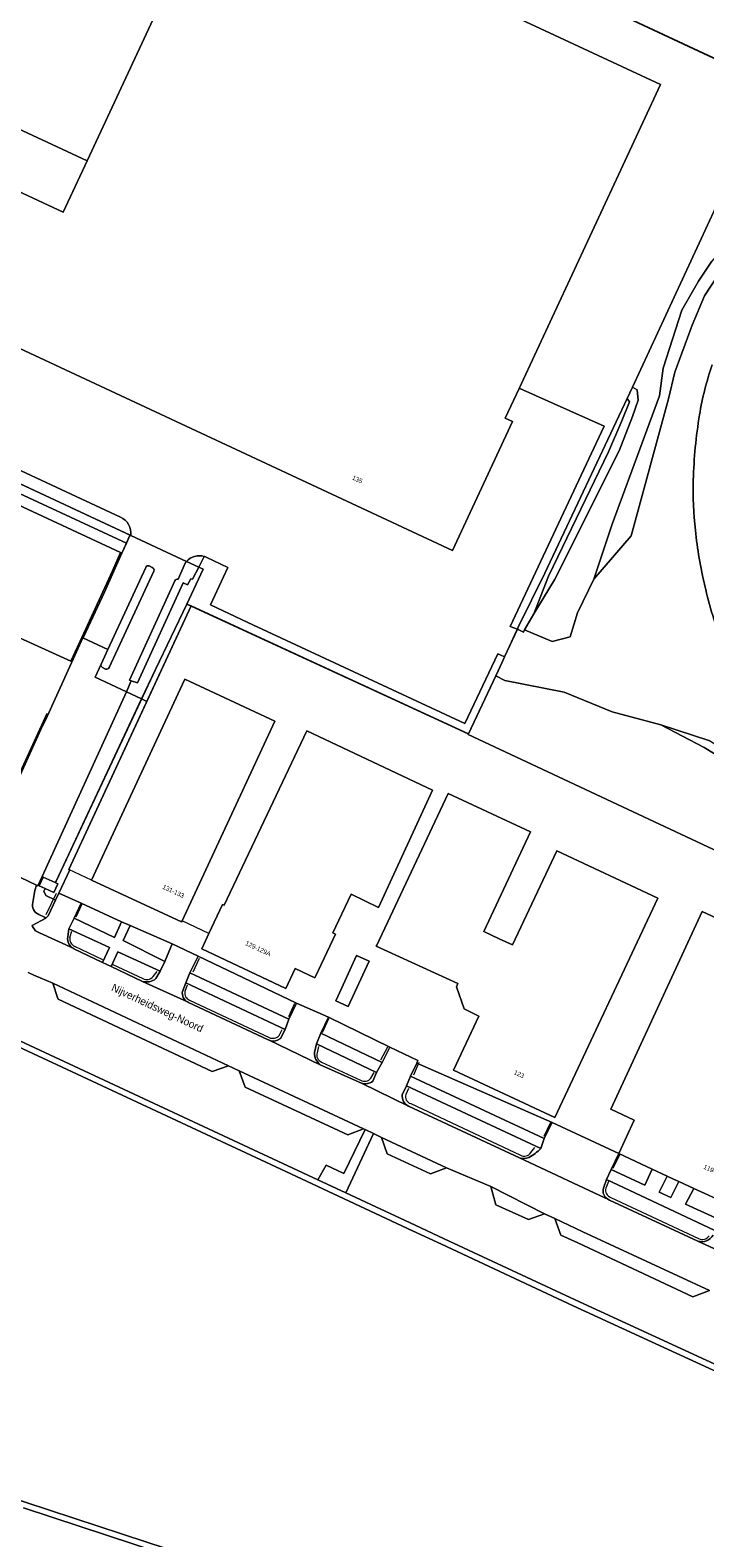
# Model space of a CAD drawing. Header units: metres. Extents: x 151448 to 154749, y 463108 to 465296.
# Tile 133 of 256: x 152413 to 152524, y 464728 to 464976. Entities that reach past the tile are written whole.
import ezdxf
from ezdxf.enums import TextEntityAlignment as Align

# ---------------------------------------------------------------- set-up
doc = ezdxf.new("R2010")
doc.units = ezdxf.units.M
for name, color, linetype, lineweight in [('B-PV-GR-BEPLANTING_CULTUUR_BOSPLANTSOEN-GV', 253, 'Continuous', 9), ('B-PV-GR-GROENVOORZIENING-GV', 253, 'Continuous', 9), ('B-PV-GR-STRUIK-GV', 253, 'Continuous', 9), ('B-PV-GW-TALUD_KRUIN-G', 253, 'Continuous', 9), ('B-PV-IE-TERREINAFSCHEIDING_KUNSTMATIG_HEKWERK-G', 253, 'Continuous', 9), ('B-PV-IE-TERREINAFSCHEIDING_KUNSTMATIG_MUUR-G', 253, 'Continuous', 9), ('B-PV-OG-BEBOUWING-GV', 1, 'Continuous', 9), ('B-PV-OG-BEBOUWING-T18', 2, 'Continuous', 9), ('B-PV-OG-TERREIN_BEGROEID-GV', 253, 'Continuous', 9), ('B-PV-OG-TERREIN_ERF-GV', 253, 'Continuous', 9), ('B-PV-OG-TERREIN_OEVER-GV', 253, 'Continuous', 9), ('B-PV-OG-TOPOGRAFIE-T18', 2, 'Continuous', 9), ('B-PV-OG-WATER-GV', 253, 'Continuous', 9), ('B-PV-VH-GESLOTENVERHARDING_ASFALT-GV', 253, 'Continuous', 9), ('B-PV-VH-OPENVERHARDING-GV', 253, 'Continuous', 9), ('B-PV-VH-OPENVERHARDING_BETONSTRAATSTEEN-GV', 253, 'Continuous', 9), ('B-PV-VH-OPENVERHARDING_TEGEL-GV', 253, 'Continuous', 9)]:
    doc.layers.add(name, color=color, linetype=linetype, lineweight=lineweight)
doc.styles.add('Drong', font='txt', dxfattribs={"height": 1.8})

msp = doc.modelspace()

# ---------------------------------------------------------------- linework, layer by layer
at = {"layer": 'B-PV-GR-BEPLANTING_CULTUUR_BOSPLANTSOEN-GV', "flags": 128}
msp.add_lwpolyline([(152416.853, 464832.942), (152417.387, 464834.086), (152419.196, 464837.959), (152419.072, 464838.018), (152431.9, 464865.723), (152431.036, 464866.131), (152416.987, 464836.088), (152416.809, 464835.838), (152417.226, 464835.647), (152416.564, 464834.203), (152415.148, 464834.852), (152414.941, 464834.4), (152415.248, 464833.69)], close=True, dxfattribs=at)
at = {"layer": 'B-PV-GR-GROENVOORZIENING-GV', "flags": 128}
for points in [[(152528.496, 464970.408), (152494.309, 464986.392), (152474.055, 464995.825), (152473.887, 464995.503), (152474.295, 464995.309), (152494.003, 464986.362), (152503.663, 464981.885), (152505.32, 464980.947), (152507.039, 464980.169), (152509.402, 464979.244), (152537.881, 464965.902)], [(152527.085, 464937.563), (152523.846, 464932.605), (152521.804, 464927.797), (152518.946, 464920.025), (152517.866, 464915.643), (152511.759, 464893.039), (152505.578, 464885.889), (152502.907, 464880.352), (152501.664, 464876.377), (152498.714, 464875.603), (152494.176, 464877.51), (152493.987, 464877.145), (152493.005, 464877.656), (152490.87, 464873.055), (152490.515, 464872.29), (152489.423, 464869.931), (152490.884, 464869.169), (152500.666, 464867.238), (152508.606, 464863.98), (152516.638, 464861.849), (152524.56, 464859.256)]]:
    msp.add_lwpolyline(points, dxfattribs=at)
at = {"layer": 'B-PV-GR-GROENVOORZIENING-GV'}
for points in [[(152522.999, 464912.975, -0.0429058), (152525.1, 464921.254)], [(152521.975, 464902.234, -0.0338915), (152522.999, 464912.975)], [(152522.311, 464893.96, -0.033844), (152521.975, 464902.234)], [(152523.873, 464884.786, -0.0303151), (152522.311, 464893.96)], [(152526.777, 464875.03, -0.030149), (152523.873, 464884.786)]]:
    msp.add_lwpolyline(points, format="xyb", dxfattribs=at)
at = {"layer": 'B-PV-GR-GROENVOORZIENING-GV', "flags": 128}
msp.add_lwpolyline([(152516.638, 464861.849), (152523.786, 464858.09), (152534.255, 464851.76), (152544.957, 464848.804), (152535.796, 464852.364), (152524.56, 464859.256)], close=True, dxfattribs=at)
at = {"layer": 'B-PV-GR-STRUIK-GV', "flags": 128}
for points in [[(152505.578, 464885.889), (152511.759, 464893.039), (152517.866, 464915.643), (152518.946, 464920.025), (152521.804, 464927.797), (152523.846, 464932.605), (152527.085, 464937.563), (152534.051, 464946.401), (152535.968, 464951.151), (152538.166, 464956.853), (152535.349, 464951.59), (152532.849, 464947.308), (152525.022, 464938.343), (152522.809, 464935.056), (152520.086, 464930.226), (152516.983, 464920.654), (152516.386, 464916.102), (152508.582, 464894.925)], [(152511.951, 464917.568), (152511.066, 464915.655), (152511.466, 464915.141), (152510.182, 464911.995), (152507.982, 464906.866), (152498.105, 464886.379), (152495.702, 464880.145), (152499.069, 464885.76), (152509.746, 464907.038), (152511.938, 464912.724), (152512.863, 464915.407), (152512.727, 464917.095)], [(152495.702, 464880.145), (152498.105, 464886.379), (152507.982, 464906.866), (152510.182, 464911.995), (152511.466, 464915.141), (152511.066, 464915.655), (152497.484, 464886.894), (152493.188, 464878.05), (152493.005, 464877.656), (152493.987, 464877.145), (152494.176, 464877.51)]]:
    msp.add_lwpolyline(points, close=True, dxfattribs=at)
for points in [[(152525.686, 464947.245), (152511.951, 464917.568), (152512.727, 464917.095), (152512.863, 464915.407), (152511.938, 464912.724), (152509.746, 464907.038), (152499.069, 464885.76), (152495.702, 464880.145), (152494.176, 464877.51), (152498.714, 464875.603), (152501.664, 464876.377), (152502.907, 464880.352), (152505.578, 464885.889), (152508.582, 464894.925), (152516.386, 464916.102), (152516.983, 464920.654), (152520.086, 464930.226), (152522.809, 464935.056), (152525.022, 464938.343)], [(152534.255, 464851.76), (152523.786, 464858.09), (152516.638, 464861.849), (152508.606, 464863.98), (152500.666, 464867.238), (152490.884, 464869.169), (152489.423, 464869.931), (152484.917, 464860.363), (152484.858, 464860.238), (152521.663, 464842.988), (152559.449, 464825.262)]]:
    msp.add_lwpolyline(points, dxfattribs=at)
at = {"layer": 'B-PV-GW-TALUD_KRUIN-G', "flags": 128}
for points in [[(152505.578, 464885.889), (152511.759, 464893.039), (152517.866, 464915.643), (152518.946, 464920.025), (152521.804, 464927.797), (152523.846, 464932.605), (152527.085, 464937.563), (152534.051, 464946.401), (152535.968, 464951.151), (152538.166, 464956.853)], [(152544.957, 464848.804), (152535.796, 464852.364), (152524.56, 464859.256), (152516.638, 464861.849)]]:
    msp.add_lwpolyline(points, dxfattribs=at)
at = {"layer": 'B-PV-IE-TERREINAFSCHEIDING_KUNSTMATIG_HEKWERK-G', "flags": 128}
for points in [[(152537.881, 464965.902), (152509.402, 464979.244)], [(152559.449, 464825.262), (152521.663, 464842.988), (152484.858, 464860.238), (152489.423, 464869.931), (152490.515, 464872.29), (152493.188, 464878.05), (152497.484, 464886.894), (152511.066, 464915.655), (152511.968, 464917.558), (152525.686, 464947.245)], [(152368.704, 464921.359), (152429.257, 464893.08), (152438.449, 464888.809), (152440.452, 464887.874), (152441.19, 464887.53), (152438.52, 464881.78), (152484.88, 464860.38)], [(152421.45, 464876.34), (152424.95, 464883.75), (152429.06, 464892.97)], [(152419.072, 464838.018), (152439.192, 464881.47)], [(152433.305, 464870.982), (152416.987, 464836.088), (152416.809, 464835.838)], [(152415.2, 464862.63), (152414.73, 464861.69), (152409.47, 464850.16), (152404.66, 464839.88)], [(152422.81, 464836.249), (152419.072, 464838.018)], [(152416.95, 464834.031), (152415.273, 464830.516)], [(152421.179, 464832.256), (152420.194, 464830.155)], [(152419.231, 464826.783), (152419.521, 464827.841)], [(152442.147, 464827.447), (152437.715, 464829.546)], [(152424.668, 464823.119), (152420.034, 464825.315)], [(152440.557, 464823.329), (152439.483, 464821.053)], [(152426.3, 464822.326), (152431.224, 464820.021)], [(152432.942, 464820.343), (152433.609, 464821.173)], [(152438.531, 464818.939), (152438.175, 464817.861)], [(152438.963, 464816.436), (152452.063, 464810.265)], [(152455.296, 464813.752), (152456.283, 464815.966)], [(152461.87, 464813.338), (152460.787, 464811.052)], [(152453.709, 464810.633), (152454.213, 464811.604)], [(152460.193, 464808.791), (152459.953, 464807.773)], [(152470.493, 464806.587), (152471.604, 464808.758)], [(152460.668, 464806.241), (152467.096, 464803.239)], [(152476.714, 464806.143), (152475.831, 464804.046)], [(152468.835, 464803.596), (152469.373, 464804.495)], [(152475.012, 464801.897), (152474.574, 464800.908)], [(152475.396, 464799.374), (152493.471, 464790.89)], [(152498.414, 464796.27), (152497.363, 464793.952)], [(152495.203, 464791.308), (152495.863, 464792.131)], [(152509.796, 464790.942), (152508.709, 464788.675)], [(152507.996, 464786.531), (152507.576, 464785.43)], [(152508.362, 464783.908), (152522.852, 464777.13)]]:
    msp.add_lwpolyline(points, dxfattribs=at)
at = {"layer": 'B-PV-IE-TERREINAFSCHEIDING_KUNSTMATIG_HEKWERK-G'}
for points in [[(152419.231, 464826.783, 0.3396446), (152420.034, 464825.315)], [(152431.224, 464820.021, 0.3783651), (152432.942, 464820.343)], [(152438.175, 464817.861, 0.3818072), (152438.963, 464816.436)], [(152452.063, 464810.265, 0.3256593), (152453.709, 464810.633)], [(152459.953, 464807.773, 0.3752367), (152460.668, 464806.241)], [(152467.096, 464803.239, 0.3800246), (152468.835, 464803.596)], [(152474.574, 464800.908, 0.4118158), (152475.396, 464799.374)], [(152493.471, 464790.89, 0.3915039), (152495.203, 464791.308)], [(152507.576, 464785.43, 0.4062721), (152508.362, 464783.908)], [(152522.852, 464777.13, 0.4221609), (152524.572, 464777.598)]]:
    msp.add_lwpolyline(points, format="xyb", dxfattribs=at)
at = {"layer": 'B-PV-IE-TERREINAFSCHEIDING_KUNSTMATIG_MUUR-G', "flags": 128}
for points in [[(152410.716, 464898.128), (152427.59, 464890.254), (152426.218, 464887.264)], [(152426.218, 464887.264), (152419.367, 464872.342)], [(152415.445, 464863.734), (152406.212, 464843.645)]]:
    msp.add_lwpolyline(points, dxfattribs=at)
at = {"layer": 'B-PV-OG-BEBOUWING-GV', "flags": 128}
for points in [[(152493.264, 464917.353), (152516.56, 464967.47), (152446.808, 465000), (152443.72, 465001.44), (152443.05, 465000), (152422.056, 464954.888), (152418.12, 464946.43), (152400.06, 464954.84), (152390.185, 464933.618), (152482.273, 464890.61), (152492.16, 464911.88), (152490.98, 464912.44)], [(152437.715, 464829.546), (152453.011, 464862.476), (152438.191, 464869.36), (152422.81, 464836.249), (152437.63, 464829.364)], [(152459.71, 464820.346), (152463.015, 464827.324), (152462.542, 464827.549), (152465.557, 464833.914), (152470.092, 464831.705), (152478.986, 464851.074), (152458.268, 464860.887), (152444.627, 464832.086), (152444.395, 464832.195), (152442.147, 464827.447), (152440.956, 464824.933), (152454.823, 464818.365), (152456.378, 464821.648), (152459.603, 464820.12)], [(152484.234, 464815.008), (152484.541, 464814.852), (152486.641, 464813.784), (152482.468, 464804.898), (152499.141, 464797.069), (152516.134, 464833.258), (152499.462, 464841.087), (152492.175, 464825.569), (152489.977, 464826.581), (152487.435, 464827.751), (152495.139, 464844.183), (152481.585, 464850.537), (152469.786, 464825.532), (152469.701, 464825.351), (152483.141, 464819.187), (152482.922, 464818.628)], [(152416.809, 464835.838), (152414.822, 464836.748), (152414.16, 464835.304), (152415.148, 464834.852), (152416.564, 464834.203), (152417.226, 464835.647)], [(152517.672, 464787.434), (152518.734, 464786.942), (152519.577, 464786.552), (152522.063, 464785.401), (152527.584, 464782.846), (152527.814, 464782.739), (152530.322, 464788.159), (152536.554, 464785.274), (152537.697, 464787.743), (152537.613, 464787.785), (152551.507, 464817.581), (152551.69, 464817.977), (152536.54, 464824.989), (152523.451, 464831.047), (152508.359, 464798.44), (152512.233, 464796.647), (152509.681, 464791.132), (152515.172, 464788.591)]]:
    msp.add_lwpolyline(points, close=True, dxfattribs=at)
at = {"layer": 'B-PV-OG-TERREIN_BEGROEID-GV', "flags": 128}
for points in [[(152413.96, 464835.301), (152413.745, 464835.406), (152413.459, 464834.524), (152413.125, 464832.533)], [(152415.651, 464830.368), (152416.853, 464832.942), (152415.248, 464833.69), (152414.941, 464834.4), (152415.148, 464834.852), (152414.16, 464835.304), (152414.822, 464836.748), (152414.653, 464836.825), (152413.96, 464835.301)], [(152414.076, 464830.584), (152415.046, 464830.119), (152415.247, 464829.971)], [(152419.028, 464828.217), (152418.868, 464826.878)], [(152419.877, 464824.943), (152419.895, 464824.935), (152424.609, 464822.629), (152425.75, 464825.109), (152419.028, 464828.217)], [(152434.12, 464821.227), (152427.137, 464824.394), (152426.045, 464821.988), (152431.199, 464819.544)], [(152433.389, 464820.003), (152434.12, 464821.227)], [(152453.454, 464809.822), (152453.928, 464810.11), (152454.716, 464811.629), (152438.351, 464819.32), (152437.777, 464817.889)], [(152438.627, 464816.146), (152438.79, 464816.071), (152451.908, 464809.908), (152451.976, 464809.876)], [(152469.777, 464804.515), (152459.851, 464809.234), (152459.549, 464807.796)], [(152460.492, 464805.794), (152467.296, 464802.773)], [(152469.136, 464803.057), (152469.777, 464804.515)], [(152496.824, 464791.979), (152474.694, 464802.302), (152474.008, 464800.831)], [(152475.006, 464798.975), (152475.049, 464798.954), (152493.31, 464790.462)], [(152525.5, 464778.447), (152507.654, 464786.841), (152507.147, 464785.412)], [(152507.866, 464783.602), (152508.162, 464783.463), (152522.713, 464776.691)]]:
    msp.add_lwpolyline(points, dxfattribs=at)
at = {"layer": 'B-PV-OG-TERREIN_BEGROEID-GV'}
for points in [[(152413.125, 464832.533, 0.3710035), (152414.076, 464830.584)], [(152415.247, 464829.971, 0.0412063), (152415.651, 464830.368)], [(152418.868, 464826.878, 0.3383852), (152419.877, 464824.943)], [(152431.199, 464819.544, 0.2616352), (152433.389, 464820.003)], [(152437.777, 464817.889, 0.3281824), (152438.627, 464816.146)], [(152451.976, 464809.876, 0.1988992), (152453.454, 464809.822)], [(152459.549, 464807.796, 0.2603541), (152460.492, 464805.794)], [(152467.296, 464802.773, 0.2553903), (152469.136, 464803.057)], [(152474.008, 464800.831, 0.3125281), (152475.006, 464798.975)], [(152493.31, 464790.462, 0.216007), (152494.884, 464790.5)], [(152494.884, 464790.5, 0.0816563), (152496.824, 464791.979)], [(152507.147, 464785.412, 0.3364797), (152507.866, 464783.602)], [(152522.713, 464776.691, 0.3383763), (152525.236, 464777.689)]]:
    msp.add_lwpolyline(points, format="xyb", dxfattribs=at)
at = {"layer": 'B-PV-OG-TERREIN_BEGROEID-GV', "flags": 128}
for points in [[(152421.056, 464832.437), (152419.905, 464829.991), (152426.563, 464826.798), (152427.755, 464829.383)], [(152429.132, 464828.765), (152427.998, 464826.281), (152434.858, 464822.841), (152436.081, 464825.711)], [(152456.554, 464815.969), (152440.392, 464823.719), (152439.013, 464820.967), (152455.288, 464813.303)], [(152470.666, 464806.183), (152471.96, 464808.701), (152461.835, 464813.617), (152460.582, 464810.988)], [(152497.396, 464793.622), (152498.732, 464796.277), (152476.384, 464806.077), (152475.384, 464803.928)], [(152515.172, 464788.591), (152509.681, 464791.132), (152508.416, 464788.529), (152513.958, 464785.921)], [(152519.577, 464786.552), (152518.734, 464786.942), (152517.672, 464787.434), (152516.368, 464784.759), (152518.257, 464783.886)], [(152526.343, 464780.214), (152527.584, 464782.846), (152522.063, 464785.401), (152520.686, 464782.771)]]:
    msp.add_lwpolyline(points, close=True, dxfattribs=at)
at = {"layer": 'B-PV-OG-TERREIN_ERF-GV', "flags": 128}
for points in [[(152400.56, 464990.932), (152393.856, 464976.195), (152393.663, 464975.777), (152402.44, 464971.66), (152399.38, 464965.44), (152407.308, 464961.751), (152422.056, 464954.888), (152443.05, 465000)], [(152446.808, 465000), (152516.56, 464967.47), (152493.264, 464917.353), (152493.36, 464917.31), (152507.3, 464911.09), (152491.81, 464878.09), (152493.005, 464877.656), (152493.188, 464878.05), (152497.484, 464886.894), (152511.066, 464915.655), (152511.951, 464917.568), (152525.686, 464947.245)], [(152537.881, 464965.902), (152509.402, 464979.244)], [(152400.06, 464954.84), (152418.12, 464946.43), (152422.056, 464954.888), (152407.308, 464961.751)], [(152441.81, 464889.47), (152445.27, 464887.81), (152442.41, 464881.66), (152448.55, 464878.75), (152484.31, 464862.06), (152489.73, 464873.59), (152490.72, 464873.13), (152490.87, 464873.055), (152493.005, 464877.656), (152491.81, 464878.09), (152507.3, 464911.09), (152493.36, 464917.31), (152493.264, 464917.353), (152490.98, 464912.44), (152492.16, 464911.88), (152482.273, 464890.61), (152390.185, 464933.618)], [(152427.56, 464896.13), (152369.538, 464923.146), (152368.704, 464921.359), (152429.135, 464893.137), (152429.257, 464893.08)], [(152369.538, 464923.146), (152427.56, 464896.13)], [(152437.06, 464885.88), (152438.3, 464888.63), (152438.449, 464888.809), (152429.257, 464893.08), (152429.135, 464893.137), (152429.06, 464892.97), (152428.54, 464891.803), (152427.806, 464890.157), (152424.95, 464883.75), (152421.45, 464876.34), (152421.379, 464876.184), (152425.488, 464874.285), (152431.72, 464887.81)], [(152429.257, 464893.08), (152438.449, 464888.809)], [(152409.47, 464850.16), (152414.73, 464861.69), (152415.2, 464862.63), (152421.379, 464876.184), (152421.45, 464876.34), (152424.95, 464883.75), (152427.806, 464890.157), (152427.59, 464890.254), (152426.218, 464887.264), (152421.174, 464876.279), (152419.367, 464872.342), (152402.283, 464880.092)], [(152438.449, 464888.809), (152440.452, 464887.874), (152441.364, 464889.638)], [(152441.364, 464889.638), (152440.452, 464887.874), (152441.19, 464887.53), (152438.52, 464881.78), (152439.192, 464881.47), (152484.917, 464860.363), (152489.423, 464869.931), (152490.515, 464872.29), (152490.87, 464873.055), (152490.72, 464873.13), (152489.73, 464873.59), (152484.31, 464862.06), (152448.55, 464878.75), (152442.41, 464881.66), (152445.27, 464887.81), (152441.81, 464889.47)], [(152431.72, 464887.81), (152425.488, 464874.285), (152424.38, 464871.88)], [(152433.05, 464887.22), (152425.7, 464871.31)], [(152425.7, 464871.31), (152433.05, 464887.22)], [(152436.52, 464885.619), (152429.05, 464869.22), (152429.34, 464869.09), (152430.38, 464868.78), (152437.913, 464885.295), (152438.63, 464884.97), (152439.17, 464885.91), (152439.42, 464885.88), (152440.452, 464887.874), (152438.449, 464888.809), (152438.3, 464888.63), (152437.06, 464885.88)], [(152432.31, 464888.06), (152432.8, 464887.81)], [(152432.8, 464887.81), (152432.31, 464888.06)], [(152429.34, 464869.09), (152429.05, 464869.22), (152436.52, 464885.619)], [(152559.449, 464825.262), (152521.663, 464842.988), (152484.858, 464860.238), (152484.917, 464860.363), (152439.192, 464881.47), (152431.9, 464865.723), (152419.072, 464838.018), (152419.196, 464837.959), (152417.387, 464834.086), (152421.056, 464832.437), (152427.755, 464829.383), (152429.132, 464828.765), (152436.081, 464825.711), (152440.392, 464823.719), (152456.554, 464815.969), (152461.835, 464813.617), (152471.96, 464808.701), (152476.565, 464806.465), (152476.384, 464806.077), (152498.732, 464796.277), (152509.681, 464791.132), (152512.233, 464796.647), (152508.359, 464798.44), (152523.451, 464831.047), (152536.54, 464824.989)], [(152424.38, 464871.88), (152423.392, 464869.739), (152428.531, 464867.313), (152429.34, 464869.09)], [(152425.11, 464871.03), (152424.61, 464871.31)], [(152424.61, 464871.31), (152425.11, 464871.03)]]:
    msp.add_lwpolyline(points, dxfattribs=at)
for points in [[(152326.745, 464969.902), (152346.696, 464960.557), (152334.868, 464935.289), (152428.54, 464891.803), (152429.06, 464892.97), (152429.135, 464893.137), (152368.704, 464921.359), (152368.683, 464921.314), (152351.546, 464929.266), (152336.644, 464936.348), (152341.489, 464946.742), (152348.46, 464961.493), (152329.81, 464970.268), (152323.891, 464973.053), (152312.438, 464978.229), (152300.615, 464984.172), (152299.786, 464982.528)], [(152410.716, 464898.128), (152427.59, 464890.254), (152427.806, 464890.157), (152428.54, 464891.803), (152334.868, 464935.289), (152346.696, 464960.557), (152326.745, 464969.902), (152299.786, 464982.528), (152299.031, 464981.249), (152344.527, 464960.104), (152332.407, 464934.6), (152339.65, 464931.315), (152340.245, 464931.045), (152357.035, 464923.203), (152375.107, 464914.761), (152392.546, 464906.615)], [(152427.59, 464890.254), (152410.716, 464898.128), (152409.295, 464895.154), (152402.283, 464880.092), (152419.367, 464872.342), (152421.174, 464876.279), (152426.218, 464887.264)], [(152438.52, 464881.78), (152441.19, 464887.53), (152440.452, 464887.874), (152439.42, 464885.88), (152439.17, 464885.91), (152438.63, 464884.97), (152437.913, 464885.295), (152430.38, 464868.78), (152429.34, 464869.09), (152428.531, 464867.313), (152431.036, 464866.131), (152433.305, 464870.982)], [(152439.192, 464881.47), (152438.52, 464881.78), (152433.305, 464870.982), (152431.036, 464866.131), (152431.9, 464865.723)], [(152437.715, 464829.546), (152437.63, 464829.364), (152422.81, 464836.249), (152438.191, 464869.36), (152453.011, 464862.476)], [(152459.71, 464820.346), (152459.603, 464820.12), (152456.378, 464821.648), (152454.823, 464818.365), (152440.956, 464824.933), (152442.147, 464827.447), (152444.395, 464832.195), (152444.627, 464832.086), (152458.268, 464860.887), (152478.986, 464851.074), (152470.092, 464831.705), (152465.557, 464833.914), (152462.542, 464827.549), (152463.015, 464827.324)], [(152469.701, 464825.351), (152469.786, 464825.532), (152481.585, 464850.537), (152495.139, 464844.183), (152487.435, 464827.751), (152489.977, 464826.581), (152492.175, 464825.569), (152499.462, 464841.087), (152516.134, 464833.258), (152499.141, 464797.069), (152482.468, 464804.898), (152486.641, 464813.784), (152484.541, 464814.852), (152484.234, 464815.008), (152482.922, 464818.628), (152483.141, 464819.187)], [(152466.467, 464823.81), (152463.977, 464818.387), (152463.032, 464816.329), (152465.091, 464815.383), (152468.527, 464822.864)], [(152466.467, 464823.81), (152468.527, 464822.864), (152465.091, 464815.383), (152463.032, 464816.329), (152463.977, 464818.387)]]:
    msp.add_lwpolyline(points, close=True, dxfattribs=at)
at = {"layer": 'B-PV-OG-TERREIN_ERF-GV'}
for points in [[(152427.56, 464896.13, -0.3242243), (152429.257, 464893.08)], [(152429.257, 464893.08, 0.3242243), (152427.56, 464896.13)], [(152438.449, 464888.809, -0.2870421), (152441.364, 464889.638)], [(152441.364, 464889.638, 0.2870421), (152438.449, 464888.809)], [(152441.364, 464889.638, -0.045188), (152441.81, 464889.47)], [(152441.81, 464889.47, 0.045188), (152441.364, 464889.638)], [(152431.72, 464887.81, -0.4069655), (152432.31, 464888.06)], [(152432.31, 464888.06, 0.4069655), (152431.72, 464887.81)], [(152432.8, 464887.81, -0.4446671), (152433.05, 464887.22)], [(152433.05, 464887.22, 0.4446671), (152432.8, 464887.81)], [(152437.06, 464885.88, 0.3311068), (152436.52, 464885.619)], [(152436.52, 464885.619, -0.3311068), (152437.06, 464885.88)], [(152424.61, 464871.31, -0.432028), (152424.38, 464871.88)], [(152424.38, 464871.88, 0.432028), (152424.61, 464871.31)], [(152425.7, 464871.31, -0.3493084), (152425.11, 464871.03)], [(152425.11, 464871.03, 0.3493084), (152425.7, 464871.31)]]:
    msp.add_lwpolyline(points, format="xyb", dxfattribs=at)
at = {"layer": 'B-PV-OG-TERREIN_OEVER-GV'}
for points in [[(152525.1, 464921.254, 0.0429058), (152522.999, 464912.975)], [(152522.999, 464912.975, 0.0338915), (152521.975, 464902.234)], [(152521.975, 464902.234, 0.033844), (152522.311, 464893.96)], [(152522.311, 464893.96, 0.0303151), (152523.873, 464884.786)], [(152523.873, 464884.786, 0.030149), (152526.777, 464875.03)]]:
    msp.add_lwpolyline(points, format="xyb", dxfattribs=at)
at = {"layer": 'B-PV-OG-TERREIN_OEVER-GV', "flags": 128}
for points in [[(152416.391, 464819.248), (152413.292, 464820.575), (152412.365, 464821.012)], [(152408.502, 464810.88), (152460.093, 464786.801), (152461.442, 464789.212), (152464.391, 464787.83), (152467.872, 464795.126), (152467.639, 464795.238), (152465.009, 464794.208), (152448.116, 464802.087), (152447.147, 464804.771), (152445.385, 464805.609), (152442.69, 464804.655), (152417.285, 464816.608), (152417.239, 464816.737), (152416.391, 464819.248)], [(152524.616, 464768.533), (152521.878, 464767.51), (152502.921, 464776.409), (152500.158, 464777.706), (152499.147, 464780.423), (152497.426, 464781.216), (152494.789, 464780.289), (152489.443, 464782.673), (152488.612, 464785.694), (152481.317, 464788.795), (152478.637, 464787.809), (152471.524, 464791.109), (152470.59, 464793.78), (152469.267, 464794.461), (152464.686, 464784.657), (152476.117, 464779.322), (152480.897, 464777.089), (152502.497, 464766.995), (152541.509, 464749.058)], [(152461.808, 464716.182), (152411.549, 464732.685)]]:
    msp.add_lwpolyline(points, dxfattribs=at)
at = {"layer": 'B-PV-OG-WATER-GV', "flags": 128}
for points in [[(152541.509, 464749.058), (152502.497, 464766.995), (152480.897, 464777.089), (152476.117, 464779.322), (152464.686, 464784.657), (152460.093, 464786.801), (152408.502, 464810.88)], [(152411.549, 464732.685), (152461.808, 464716.182)]]:
    msp.add_lwpolyline(points, dxfattribs=at)
for points in [[(152540.176, 464748.57), (152502.167, 464766.046), (152480.474, 464776.183), (152475.694, 464778.416), (152454.825, 464788.168), (152408.975, 464809.556), (152405.323, 464801.957), (152399.271, 464789.362), (152388.301, 464755.085), (152385.848, 464747.429), (152384.239, 464742.77), (152399.359, 464737.749), (152411.862, 464733.635), (152431.903, 464727.04), (152473.691, 464713.343), (152517.189, 464699.049), (152522.418, 464710.451), (152527.896, 464722.394), (152534.673, 464736.841), (152537.061, 464741.932)], [(152540.176, 464748.57), (152537.061, 464741.932), (152534.673, 464736.841), (152527.896, 464722.394), (152522.418, 464710.451), (152517.189, 464699.049), (152473.691, 464713.343), (152431.903, 464727.04), (152411.862, 464733.635), (152399.359, 464737.749), (152384.239, 464742.77), (152385.848, 464747.429), (152388.301, 464755.085), (152399.271, 464789.362), (152405.323, 464801.957), (152408.975, 464809.556), (152454.825, 464788.168), (152475.694, 464778.416), (152480.474, 464776.183), (152502.167, 464766.046)]]:
    msp.add_lwpolyline(points, close=True, dxfattribs=at)
at = {"layer": 'B-PV-VH-GESLOTENVERHARDING_ASFALT-GV', "flags": 128}
msp.add_lwpolyline([(152413.745, 464835.406), (152413.96, 464835.301), (152414.653, 464836.825), (152428.531, 464867.313), (152423.392, 464869.739), (152424.38, 464871.88), (152425.488, 464874.285), (152421.379, 464876.184), (152415.2, 464862.63), (152414.73, 464861.69), (152409.47, 464850.16), (152406.382, 464843.56), (152405.921, 464842.576), (152404.738, 464840.046), (152407.179, 464838.92), (152407.022, 464838.601)], close=True, dxfattribs=at)
for points in [[(152413.125, 464832.533), (152413.459, 464834.524), (152413.745, 464835.406), (152407.022, 464838.601)], [(152536.015, 464770.576), (152522.713, 464776.691), (152508.162, 464783.463), (152507.866, 464783.602), (152506.582, 464784.208), (152493.31, 464790.462), (152475.049, 464798.954), (152475.006, 464798.975), (152467.296, 464802.773), (152460.492, 464805.794), (152451.976, 464809.876), (152451.908, 464809.908), (152438.79, 464816.071), (152438.627, 464816.146), (152431.199, 464819.544), (152426.045, 464821.988), (152424.609, 464822.629), (152419.895, 464824.935), (152419.877, 464824.943), (152414.222, 464827.552), (152413.555, 464827.863), (152413.162, 464828.42), (152413.068, 464828.581), (152412.987, 464828.749), (152415.247, 464829.971), (152415.046, 464830.119), (152414.076, 464830.584)], [(152412.365, 464821.012), (152413.292, 464820.575), (152416.391, 464819.248), (152445.385, 464805.609), (152447.147, 464804.771), (152467.639, 464795.238), (152467.872, 464795.126), (152469.267, 464794.461), (152470.59, 464793.78), (152481.317, 464788.795), (152488.612, 464785.694), (152497.426, 464781.216), (152499.147, 464780.423), (152503.788, 464778.256), (152524.616, 464768.533)]]:
    msp.add_lwpolyline(points, dxfattribs=at)
at = {"layer": 'B-PV-VH-GESLOTENVERHARDING_ASFALT-GV'}
msp.add_lwpolyline([(152414.076, 464830.584, -0.3710035), (152413.125, 464832.533)], format="xyb", dxfattribs=at)
at = {"layer": 'B-PV-VH-OPENVERHARDING-GV', "flags": 128}
msp.add_lwpolyline([(152400.758, 465029.756), (152408.009, 465026.392), (152411.147, 465024.922), (152415.334, 465022.96), (152424.25, 465018.819), (152446.334, 465008.391), (152446.797, 465008.582), (152470.661, 464997.411), (152470.55, 464997.096), (152473.887, 464995.503), (152474.055, 464995.825), (152494.309, 464986.392), (152528.496, 464970.408)], dxfattribs=at)
at = {"layer": 'B-PV-VH-OPENVERHARDING_BETONSTRAATSTEEN-GV', "flags": 128}
for points in [[(152414.653, 464836.825), (152414.822, 464836.748), (152416.809, 464835.838), (152416.987, 464836.088), (152431.036, 464866.131), (152428.531, 464867.313)], [(152445.385, 464805.609), (152416.391, 464819.248), (152417.239, 464816.737), (152417.285, 464816.608), (152442.69, 464804.655)], [(152447.147, 464804.771), (152448.116, 464802.087), (152465.009, 464794.208), (152467.639, 464795.238)], [(152481.317, 464788.795), (152470.59, 464793.78), (152471.524, 464791.109), (152478.637, 464787.809)], [(152497.426, 464781.216), (152488.612, 464785.694), (152489.443, 464782.673), (152494.789, 464780.289)], [(152503.788, 464778.256), (152499.147, 464780.423), (152500.158, 464777.706), (152502.921, 464776.409), (152521.878, 464767.51), (152524.616, 464768.533)]]:
    msp.add_lwpolyline(points, close=True, dxfattribs=at)
for points in [[(152418.868, 464826.878), (152419.028, 464828.217), (152419.905, 464829.991), (152421.056, 464832.437), (152417.387, 464834.086), (152416.853, 464832.942), (152415.651, 464830.368)], [(152415.247, 464829.971), (152412.987, 464828.749), (152413.068, 464828.581), (152413.162, 464828.42), (152413.555, 464827.863), (152414.222, 464827.552), (152419.877, 464824.943)], [(152437.777, 464817.889), (152438.351, 464819.32), (152439.013, 464820.967), (152440.392, 464823.719), (152436.081, 464825.711), (152434.858, 464822.841), (152434.12, 464821.227), (152433.389, 464820.003)], [(152431.199, 464819.544), (152438.627, 464816.146)], [(152459.549, 464807.796), (152459.851, 464809.234), (152460.582, 464810.988), (152461.835, 464813.617), (152456.554, 464815.969), (152455.288, 464813.303), (152454.716, 464811.629), (152453.928, 464810.11), (152453.454, 464809.822)], [(152451.976, 464809.876), (152460.492, 464805.794)], [(152471.96, 464808.701), (152470.666, 464806.183), (152469.777, 464804.515), (152469.136, 464803.057)], [(152474.008, 464800.831), (152474.694, 464802.302), (152475.384, 464803.928), (152476.384, 464806.077), (152476.565, 464806.465), (152471.96, 464808.701)], [(152467.296, 464802.773), (152475.006, 464798.975)], [(152498.732, 464796.277), (152497.396, 464793.622), (152496.824, 464791.979)], [(152507.147, 464785.412), (152507.654, 464786.841), (152508.416, 464788.529), (152509.681, 464791.132), (152498.732, 464796.277)], [(152493.31, 464790.462), (152506.582, 464784.208), (152507.866, 464783.602)], [(152522.713, 464776.691), (152536.015, 464770.576)]]:
    msp.add_lwpolyline(points, dxfattribs=at)
at = {"layer": 'B-PV-VH-OPENVERHARDING_BETONSTRAATSTEEN-GV'}
for points in [[(152415.651, 464830.368, -0.0412063), (152415.247, 464829.971)], [(152419.877, 464824.943, -0.3383852), (152418.868, 464826.878)], [(152433.389, 464820.003, -0.2616352), (152431.199, 464819.544)], [(152438.627, 464816.146, -0.3281824), (152437.777, 464817.889)], [(152453.454, 464809.822, -0.1988992), (152451.976, 464809.876)], [(152460.492, 464805.794, -0.2603541), (152459.549, 464807.796)], [(152469.136, 464803.057, -0.2553903), (152467.296, 464802.773)], [(152475.006, 464798.975, -0.3125281), (152474.008, 464800.831)], [(152494.884, 464790.5, -0.216007), (152493.31, 464790.462)], [(152496.824, 464791.979, -0.0816563), (152494.884, 464790.5)], [(152507.866, 464783.602, -0.3364797), (152507.147, 464785.412)], [(152525.236, 464777.689, -0.3383763), (152522.713, 464776.691)]]:
    msp.add_lwpolyline(points, format="xyb", dxfattribs=at)
at = {"layer": 'B-PV-VH-OPENVERHARDING_TEGEL-GV', "flags": 128}
for points in [[(152419.028, 464828.217), (152425.75, 464825.109), (152424.609, 464822.629), (152426.045, 464821.988), (152427.137, 464824.394), (152434.12, 464821.227), (152434.858, 464822.841), (152427.998, 464826.281), (152429.132, 464828.765), (152427.755, 464829.383), (152426.563, 464826.798), (152419.905, 464829.991)], [(152438.351, 464819.32), (152454.716, 464811.629), (152455.288, 464813.303), (152439.013, 464820.967)], [(152460.582, 464810.988), (152459.851, 464809.234), (152469.777, 464804.515), (152470.666, 464806.183)], [(152497.396, 464793.622), (152475.384, 464803.928), (152474.694, 464802.302), (152496.824, 464791.979)], [(152460.093, 464786.801), (152464.686, 464784.657), (152469.267, 464794.461), (152467.872, 464795.126), (152464.391, 464787.83), (152461.442, 464789.212)], [(152515.172, 464788.591), (152513.958, 464785.921), (152508.416, 464788.529), (152507.654, 464786.841), (152525.5, 464778.447), (152526.343, 464780.214), (152520.686, 464782.771), (152522.063, 464785.401), (152519.577, 464786.552), (152518.257, 464783.886), (152516.368, 464784.759), (152517.672, 464787.434)]]:
    msp.add_lwpolyline(points, close=True, dxfattribs=at)

# ---------------------------------------------------------------- texts
at = {"layer": 'B-PV-OG-BEBOUWING-T18', "style": 'Drong'}
for s, rotation, p in [('135', 335, (152466.604, 464902.343)), ('131-133', 335.1, (152436.276, 464834.404)), ('129-129A', 334.7, (152450.244, 464824.96)), ('123', 334.8, (152493.259, 464804.25)), ('119-121', 335.2, (152525.446, 464788.243))]:
    msp.add_text(s, height=0.75, rotation=rotation, dxfattribs=at).set_placement(p, align=Align.MIDDLE)
at = {"layer": 'B-PV-OG-TOPOGRAFIE-T18', "style": 'Drong'}
msp.add_text('Nijverheidsweg-Noord', height=1.25, rotation=334.9, dxfattribs=at).set_placement((152433.585, 464815.015), align=Align.MIDDLE)

doc.saveas('drawing.dxf')
